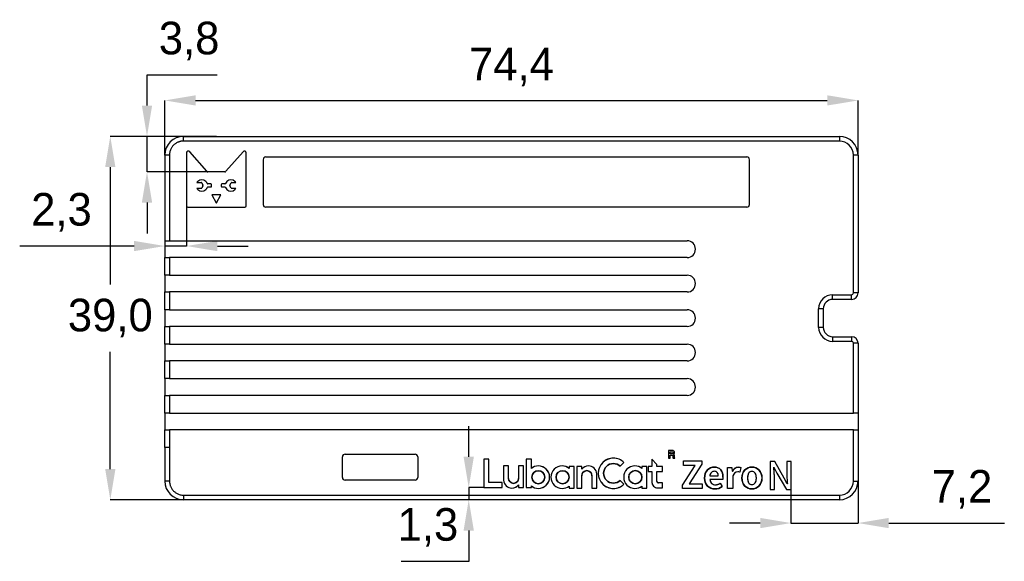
# Model space of a CAD drawing. Header units: millimetres. Extents: x 42 to 240, y 102 to 290.
# Tile 4 of 10: x 42 to 147, y 232 to 290. Entities that reach past the tile are written whole.
import ezdxf

# ---------------------------------------------------------------- set-up
doc = ezdxf.new("R2010")
doc.units = ezdxf.units.MM
doc.header["$PDSIZE"] = -1
doc.styles.get("Standard").update_dxf_attribs({"font": 'txt', "height": 3.5})
doc.dimstyles.new('ISO-25', dxfattribs={"dimtxt": 2.5, "dimasz": 2.5, "dimexe": 1.25, "dimexo": 0.625, "dimtad": 1, "dimtxsty": 'Standard', "dimcen": 2.5, "dimadec": 0, "dimazin": 0, "dimtfac": 1, "dimtmove": 0, "dimatfit": 3, "dimfxl": 1, "dimarcsym": 0})

# ---------------------------------------------------------------- blocks, each defined once
blk = doc.blocks.new('*D10')
at = {"color": 3, "lineweight": -2, "transparency": 16777216}
for p, q in [((57.12, 275.23), (57.12, 281.09)), ((60.42, 281.09), (128.21, 281.09)), ((131.52, 275.23), (131.52, 281.09))]:
    blk.add_line(p, q, dxfattribs=at)
at = {"color": 3, "transparency": 16777216}
for points in [[(60.42, 281.64), (60.42, 280.54), (57.12, 281.09)], [(128.21, 281.64), (128.21, 280.54), (131.52, 281.09)]]:
    blk.add_solid(points, dxfattribs=at)
at = {"layer": 'Defpoints', "color": 0, "transparency": 16777216}
for p in [(131.52, 281.09), (57.12, 275.23), (131.52, 275.23)]:
    blk.add_point(p, dxfattribs=at)
at = {"color": 3, "transparency": 16777216, "insert": (94.32, 284.68), "char_height": 3.5, "attachment_point": 5}
blk.add_mtext('74,4', dxfattribs=at)
blk = doc.blocks.new('*D11')
at = {"color": 3, "lineweight": -2, "transparency": 16777216}
for p, q in [((59.12, 277.23), (51.26, 277.23)), ((51.26, 273.93), (51.26, 261.35)), ((51.26, 241.53), (51.26, 254.1)), ((59.12, 238.23), (51.26, 238.23))]:
    blk.add_line(p, q, dxfattribs=at)
at = {"color": 3, "transparency": 16777216}
for points in [[(50.71, 273.93), (51.81, 273.93), (51.26, 277.23)], [(50.71, 241.53), (51.81, 241.53), (51.26, 238.23)]]:
    blk.add_solid(points, dxfattribs=at)
at = {"layer": 'Defpoints', "color": 0, "transparency": 16777216}
for p in [(59.12, 277.23), (51.26, 238.23), (59.12, 238.23)]:
    blk.add_point(p, dxfattribs=at)
at = {"color": 3, "transparency": 16777216, "insert": (51.26, 257.73), "char_height": 3.5, "attachment_point": 5}
blk.add_mtext('39,0', dxfattribs=at)
blk = doc.blocks.new('*D12')
at = {"color": 3, "lineweight": -2, "transparency": 16777216}
for p, q in [((89.73, 242.84), (89.73, 246.14)), ((91.36, 239.54), (89.73, 239.54)), ((89.73, 239.54), (89.73, 238.23)), ((91.36, 238.23), (89.73, 238.23)), ((89.73, 234.93), (89.73, 231.62)), ((89.73, 231.62), (82.49, 231.62))]:
    blk.add_line(p, q, dxfattribs=at)
at = {"color": 3, "transparency": 16777216}
for points in [[(89.18, 242.84), (90.28, 242.84), (89.73, 239.54)], [(89.18, 234.93), (90.28, 234.93), (89.73, 238.23)]]:
    blk.add_solid(points, dxfattribs=at)
at = {"layer": 'Defpoints', "color": 0, "transparency": 16777216}
for p in [(91.36, 239.54), (89.73, 238.23), (91.36, 238.23)]:
    blk.add_point(p, dxfattribs=at)
at = {"color": 3, "transparency": 16777216, "insert": (85.35, 235.26), "char_height": 3.5, "attachment_point": 5}
blk.add_mtext('1,3', dxfattribs=at)
blk = doc.blocks.new('*D13')
at = {"color": 3, "lineweight": -2, "transparency": 16777216}
for p, q in [((124.32, 242.32), (124.32, 235.73)), ((131.52, 242.32), (131.52, 235.73)), ((121.02, 235.73), (117.72, 235.73)), ((124.32, 235.73), (131.52, 235.73)), ((134.82, 235.73), (147.22, 235.73))]:
    blk.add_line(p, q, dxfattribs=at)
at = {"color": 3, "transparency": 16777216}
for points in [[(121.02, 236.28), (121.02, 235.18), (124.32, 235.73)], [(134.82, 236.28), (134.82, 235.18), (131.52, 235.73)]]:
    blk.add_solid(points, dxfattribs=at)
at = {"layer": 'Defpoints', "color": 0, "transparency": 16777216}
for p in [(124.32, 242.32), (131.52, 242.32), (131.52, 235.73)]:
    blk.add_point(p, dxfattribs=at)
at = {"color": 3, "transparency": 16777216, "insert": (142.67, 239.35), "char_height": 3.5, "attachment_point": 5}
blk.add_mtext('7,2', dxfattribs=at)
blk = doc.blocks.new('*D14')
at = {"color": 3, "lineweight": -2, "transparency": 16777216}
for p, q in [((55.2, 280.53), (55.2, 283.83)), ((55.2, 283.83), (62.72, 283.83)), ((62.65, 277.23), (55.2, 277.23)), ((55.2, 273.43), (55.2, 277.23)), ((62.65, 273.43), (55.2, 273.43)), ((55.2, 270.13), (55.2, 266.82))]:
    blk.add_line(p, q, dxfattribs=at)
at = {"color": 3, "transparency": 16777216}
for points in [[(54.65, 280.53), (55.75, 280.53), (55.2, 277.23)], [(54.65, 270.13), (55.75, 270.13), (55.2, 273.43)]]:
    blk.add_solid(points, dxfattribs=at)
at = {"layer": 'Defpoints', "color": 0, "transparency": 16777216}
for p in [(55.2, 277.23), (62.65, 277.23), (62.65, 273.43)]:
    blk.add_point(p, dxfattribs=at)
at = {"color": 3, "transparency": 16777216, "insert": (59.72, 287.46), "char_height": 3.5, "attachment_point": 5}
blk.add_mtext('3,8', dxfattribs=at)
blk = doc.blocks.new('*D15')
at = {"color": 3, "lineweight": -2, "transparency": 16777216}
for p, q in [((57.12, 273.84), (57.12, 265.46)), ((59.44, 273.84), (59.44, 265.46)), ((53.81, 265.46), (41.54, 265.46)), ((59.44, 265.46), (57.12, 265.46)), ((62.75, 265.46), (66.05, 265.46))]:
    blk.add_line(p, q, dxfattribs=at)
at = {"color": 3, "transparency": 16777216}
for points in [[(53.81, 266.01), (53.81, 264.91), (57.12, 265.46)], [(62.75, 266.01), (62.75, 264.91), (59.44, 265.46)]]:
    blk.add_solid(points, dxfattribs=at)
at = {"layer": 'Defpoints', "color": 0, "transparency": 16777216}
for p in [(57.12, 273.84), (59.44, 273.84), (57.12, 265.46)]:
    blk.add_point(p, dxfattribs=at)
at = {"color": 3, "transparency": 16777216, "insert": (46.02, 269.08), "char_height": 3.5, "attachment_point": 5}
blk.add_mtext('2,3', dxfattribs=at)

msp = doc.modelspace()

# ---------------------------------------------------------------- linework, layer by layer
at = {"color": 7, "linetype": 'Continuous', "lineweight": 25}
for p, q in [((59.1165, 277.2286), (129.5165, 277.2286)), ((59.1165, 276.7286), (59.1165, 277.2286)), ((129.5165, 277.2286), (129.5165, 276.7286)), ((129.5165, 276.7286), (59.1165, 276.7286)), ((57.1165, 275.2286), (57.1165, 266.0286)), ((57.6165, 275.2286), (57.1165, 275.2286)), ((57.6165, 275.2286), (57.6165, 266.0286)), ((59.4437, 275.4542), (59.4437, 269.7762)), ((61.6134, 273.4802), (59.7845, 275.5818)), ((65.5074, 275.5818), (63.6786, 273.4802)), ((65.8483, 269.7762), (65.8483, 275.4542)), ((67.9665, 275.0286), (119.5665, 275.0286)), ((131.0165, 260.4286), (131.0165, 275.2286)), ((131.5165, 275.2286), (131.0165, 275.2286)), ((131.5165, 275.2286), (131.5165, 260.4286)), ((67.6665, 274.7286), (67.6665, 269.9286)), ((119.8665, 269.9286), (119.8665, 274.7286)), ((63.5654, 273.4286), (61.7265, 273.4286)), ((60.5577, 272.2783), (61.0016, 272.2783)), ((61.0016, 271.6443), (60.5577, 271.6443)), ((61.0678, 272.2385), (61.1967, 271.9965)), ((61.1967, 271.926), (61.0678, 271.684)), ((62.0538, 272.1197), (61.7327, 272.1197)), ((61.7327, 271.8029), (62.0538, 271.8029)), ((62.1288, 271.8779), (62.1288, 272.0447)), ((63.1632, 272.0447), (63.1632, 271.8779)), ((63.5592, 272.1197), (63.2382, 272.1197)), ((63.2382, 271.8029), (63.5592, 271.8029)), ((64.0952, 271.9965), (64.2242, 272.2385)), ((64.2242, 271.684), (64.0952, 271.926)), ((64.2904, 272.2783), (64.7343, 272.2783)), ((64.7343, 271.6443), (64.2904, 271.6443)), ((62.163, 270.9409), (62.6395, 270.1155)), ((63.1225, 270.9521), (62.1694, 270.9521)), ((62.6525, 270.1155), (63.129, 270.9409)), ((59.5937, 269.6262), (65.6983, 269.6262)), ((119.5665, 269.6286), (67.9665, 269.6286)), ((57.1165, 266.0286), (57.6165, 266.0286)), ((57.1165, 266.0286), (57.1165, 264.2286)), ((57.6165, 266.0286), (113.1665, 266.0286)), ((57.1165, 262.3286), (57.1165, 264.2286)), ((57.1165, 264.2286), (57.6165, 264.2286)), ((57.6165, 264.2286), (57.6165, 262.3286)), ((113.1665, 264.2286), (57.6165, 264.2286)), ((57.6165, 262.3286), (57.1165, 262.3286)), ((57.1165, 262.3286), (57.1165, 260.5286)), ((57.6165, 262.3286), (113.1665, 262.3286)), ((57.1165, 258.6286), (57.1165, 260.5286)), ((57.1165, 260.5286), (57.6165, 260.5286)), ((57.6165, 260.5286), (57.6165, 258.6286)), ((113.1665, 260.5286), (57.6165, 260.5286)), ((128.7865, 260.2286), (130.8165, 260.2286)), ((128.7865, 259.7286), (128.7865, 260.2286)), ((130.8165, 259.7286), (130.8165, 260.2286)), ((131.5165, 260.4286), (131.0165, 260.4286)), ((130.8165, 259.7286), (128.7865, 259.7286)), ((57.6165, 258.6286), (57.1165, 258.6286)), ((57.1165, 258.6286), (57.1165, 256.8286)), ((57.6165, 258.6286), (113.1665, 258.6286)), ((127.2865, 256.7286), (127.2865, 258.7286)), ((127.7865, 258.7286), (127.2865, 258.7286)), ((127.7865, 258.7286), (127.7865, 256.7286)), ((57.1165, 254.9286), (57.1165, 256.8286)), ((57.1165, 256.8286), (57.6165, 256.8286)), ((57.6165, 256.8286), (57.6165, 254.9286)), ((113.1665, 256.8286), (57.6165, 256.8286)), ((127.7865, 256.7286), (127.2865, 256.7286)), ((57.6165, 254.9286), (57.1165, 254.9286)), ((57.1165, 254.9286), (57.1165, 253.1286)), ((57.6165, 254.9286), (113.1665, 254.9286)), ((128.7865, 255.7286), (128.7865, 255.2286)), ((128.7865, 255.7286), (130.8165, 255.7286)), ((130.8165, 255.2286), (128.7865, 255.2286)), ((130.8165, 255.7286), (130.8165, 255.2286)), ((131.0165, 247.5286), (131.0165, 255.0286)), ((131.5165, 255.0286), (131.0165, 255.0286)), ((131.5165, 255.0286), (131.5165, 247.5286)), ((57.1165, 251.2286), (57.1165, 253.1286)), ((57.1165, 253.1286), (57.6165, 253.1286)), ((57.6165, 253.1286), (57.6165, 251.2286)), ((113.1665, 253.1286), (57.6165, 253.1286)), ((57.6165, 251.2286), (57.1165, 251.2286)), ((57.1165, 251.2286), (57.1165, 249.4286)), ((57.6165, 251.2286), (113.1665, 251.2286)), ((57.1165, 247.5286), (57.1165, 249.4286)), ((57.1165, 249.4286), (57.6165, 249.4286)), ((57.6165, 249.4286), (57.6165, 247.5286)), ((113.1665, 249.4286), (57.6165, 249.4286)), ((57.6165, 247.5286), (57.1165, 247.5286)), ((57.1165, 247.5286), (57.1165, 245.7286)), ((57.6165, 247.5286), (131.0165, 247.5286)), ((131.5165, 247.5286), (131.0165, 247.5286)), ((131.5165, 247.5286), (131.5165, 245.7286)), ((57.1165, 243.8286), (57.1165, 245.7286)), ((57.1165, 245.7286), (57.6165, 245.7286)), ((57.6165, 245.7286), (57.6165, 243.8286)), ((131.0165, 245.7286), (57.6165, 245.7286)), ((131.0165, 240.2286), (131.0165, 245.7286)), ((131.0165, 245.7286), (131.5165, 245.7286)), ((131.5165, 245.7286), (131.5165, 240.2286)), ((57.1165, 243.8286), (57.1165, 240.2286)), ((57.6165, 243.8286), (57.1165, 243.8286)), ((57.6165, 243.8286), (57.6165, 240.2286)), ((76.4665, 243.1286), (83.9665, 243.1286)), ((76.1665, 240.6286), (76.1665, 242.8286)), ((84.2665, 242.8286), (84.2665, 240.6286)), ((91.9014, 242.5707), (91.3591, 242.5707)), ((91.3591, 242.5707), (91.3591, 239.5404)), ((91.9014, 240.0828), (91.9014, 242.5707)), ((96.4535, 242.5707), (95.9111, 242.5707)), ((95.9111, 242.5707), (95.9111, 239.5404)), ((96.4535, 241.5987), (96.4535, 242.5707)), ((105.9868, 241.8242), (106.394, 242.2314)), ((109.3729, 242.5707), (109.3703, 242.5707)), ((109.3703, 242.5707), (109.3703, 241.807)), ((109.9127, 242.031), (109.3729, 242.5707)), ((109.9127, 241.807), (109.9127, 242.031)), ((112.794, 242.4022), (114.7617, 242.4022)), ((112.794, 241.9113), (112.794, 242.4022)), ((114.7617, 242.0509), (113.3887, 239.9436)), ((114.7617, 242.4022), (114.7617, 242.0509)), ((122.5721, 242.3191), (122.0828, 242.3191)), ((122.0828, 242.3191), (122.0828, 239.3191)), ((123.5908, 240.5586), (122.5721, 242.3191)), ((124.3221, 242.3191), (123.8704, 242.3191)), ((123.8704, 242.3191), (123.8704, 240.9207)), ((124.3221, 239.3191), (124.3221, 242.3191)), ((94.0051, 241.8564), (93.4623, 241.8564)), ((93.4623, 241.8564), (93.4623, 240.3264)), ((94.0051, 240.5294), (94.0051, 241.8564)), ((95.6254, 241.8564), (95.0832, 241.8564)), ((95.0832, 241.8564), (95.0832, 240.5294)), ((95.6254, 239.5381), (95.6254, 241.8564)), ((101.0426, 241.807), (100.5002, 241.807)), ((100.5002, 241.807), (100.5002, 241.6013)), ((101.0426, 239.4887), (101.0426, 241.807)), ((101.3267, 241.807), (101.3267, 239.4887)), ((101.8689, 241.807), (101.3267, 241.807)), ((101.8689, 241.5045), (101.8689, 241.807)), ((103.4898, 239.4886), (103.4898, 241.0187)), ((108.857, 241.807), (108.3146, 241.807)), ((108.3146, 241.807), (108.3146, 241.6013)), ((108.857, 239.4887), (108.857, 241.807)), ((109.3703, 241.807), (108.9998, 241.807)), ((108.9998, 241.807), (108.9998, 241.2646)), ((108.9998, 241.2646), (109.3703, 241.2646)), ((109.3703, 241.2646), (109.3703, 240.1582)), ((110.5309, 241.807), (109.9127, 241.807)), ((109.9127, 240.2358), (109.9127, 241.2646)), ((109.9127, 241.2646), (110.5309, 241.2646)), ((110.5309, 241.2646), (110.5309, 241.807)), ((112.6623, 239.8039), (114.0393, 241.9113)), ((114.0393, 241.9113), (112.794, 241.9113)), ((117.4997, 241.6838), (117.9786, 241.6838)), ((117.4997, 239.4486), (117.4997, 241.6838)), ((117.9786, 241.6838), (118.0185, 241.2886)), ((118.0185, 241.2886), (118.0345, 241.2886)), ((118.9325, 241.6917), (118.8288, 241.1848)), ((122.4727, 241.7147), (122.4934, 241.7153)), ((122.4934, 241.7153), (122.8142, 241.0878)), ((122.8142, 241.0878), (123.8329, 239.3191)), ((57.6165, 240.2286), (57.1165, 240.2286)), ((83.9665, 240.3286), (76.4665, 240.3286)), ((93.3207, 240.0828), (91.9014, 240.0828)), ((93.3207, 239.5404), (93.3207, 240.0828)), ((101.8689, 239.4887), (101.8689, 240.8157)), ((102.947, 240.8157), (102.947, 239.4886)), ((106.394, 239.9041), (105.9868, 240.3114)), ((108.3146, 240.656), (108.3146, 240.6521)), ((110.5309, 240.0488), (110.0997, 240.0488)), ((110.5309, 239.5064), (110.5309, 240.0488)), ((113.3887, 239.9436), (114.7776, 239.9436)), ((114.7776, 239.9436), (114.7776, 239.4486)), ((115.6039, 240.7897), (116.5139, 240.7897)), ((116.9888, 240.4026), (115.6118, 240.4026)), ((116.7334, 239.9994), (116.9329, 239.6402)), ((118.0824, 240.7817), (118.0824, 239.4486)), ((122.5345, 239.3191), (122.5345, 240.7334)), ((123.9115, 239.9229), (123.5908, 240.5586)), ((123.9317, 239.9229), (123.9115, 239.9229)), ((131.0165, 240.2286), (131.5165, 240.2286)), ((91.3591, 239.5404), (93.3207, 239.5404)), ((95.0832, 239.8405), (95.0832, 239.5381)), ((95.0832, 239.5381), (95.6254, 239.5381)), ((95.9111, 239.5404), (96.4535, 239.5404)), ((96.4535, 239.5404), (96.4535, 239.7093)), ((100.5002, 239.7067), (100.5002, 239.4887)), ((100.5002, 239.4887), (101.0426, 239.4887)), ((101.3267, 239.4887), (101.8689, 239.4887)), ((102.947, 239.4886), (103.4898, 239.4886)), ((108.3146, 239.7067), (108.3146, 239.4887)), ((108.3146, 239.4887), (108.857, 239.4887)), ((110.0221, 239.5064), (110.5309, 239.5064)), ((112.6623, 239.4486), (112.6623, 239.8039)), ((114.7776, 239.4486), (112.6623, 239.4486)), ((118.0824, 239.4486), (117.4997, 239.4486)), ((122.0828, 239.3191), (122.5345, 239.3191)), ((123.8329, 239.3191), (124.3221, 239.3191)), ((59.1165, 238.7286), (129.5165, 238.7286)), ((59.1165, 238.7286), (59.1165, 238.2286)), ((129.5165, 238.2286), (59.1165, 238.2286)), ((129.5165, 238.7286), (129.5165, 238.2286))]:
    msp.add_line(p, q, dxfattribs=at)
at = {"color": 7, "linetype": 'Continuous'}
for p, q in [((111.5764, 243.5108), (111.1695, 243.5108)), ((111.1695, 243.5108), (111.1695, 242.7071)), ((111.3343, 243.3718), (111.5439, 243.3718)), ((111.3343, 243.1577), (111.3343, 243.3718)), ((111.5315, 243.1577), (111.3343, 243.1577)), ((91.9014, 242.5707), (91.3591, 242.5707)), ((91.3591, 242.5707), (91.3591, 239.5404)), ((91.9014, 240.0828), (91.9014, 242.5707)), ((96.4535, 242.5707), (95.9111, 242.5707)), ((95.9111, 242.5707), (95.9111, 239.5404)), ((96.4535, 241.5987), (96.4535, 242.5707)), ((105.9868, 241.8242), (106.394, 242.2314)), ((109.3729, 242.5707), (109.3703, 242.5707)), ((109.3703, 242.5707), (109.3703, 241.807)), ((109.9127, 242.031), (109.3729, 242.5707)), ((109.9127, 241.807), (109.9127, 242.031)), ((111.1695, 242.7071), (111.3343, 242.7071)), ((111.3343, 242.7071), (111.3343, 243.0221)), ((111.3343, 243.0221), (111.508, 243.0221)), ((111.6571, 242.7071), (111.8431, 242.7071)), ((111.8431, 242.7071), (111.8431, 242.7284)), ((112.794, 242.4022), (114.7617, 242.4022)), ((112.794, 241.9113), (112.794, 242.4022)), ((114.7617, 242.0509), (113.3887, 239.9436)), ((114.7617, 242.4022), (114.7617, 242.0509)), ((94.0051, 241.8564), (93.4623, 241.8564)), ((93.4623, 241.8564), (93.4623, 240.3264)), ((94.0051, 240.5294), (94.0051, 241.8564)), ((95.6254, 241.8564), (95.0832, 241.8564)), ((95.0832, 241.8564), (95.0832, 240.5294)), ((95.6254, 239.5381), (95.6254, 241.8564)), ((101.0426, 241.807), (100.5002, 241.807)), ((100.5002, 241.807), (100.5002, 241.6013)), ((101.0426, 239.4887), (101.0426, 241.807)), ((101.8689, 241.807), (101.3267, 241.807)), ((101.3267, 241.807), (101.3267, 239.4887)), ((101.8689, 241.5045), (101.8689, 241.807)), ((103.4898, 239.4886), (103.4898, 241.0187)), ((108.857, 241.807), (108.3146, 241.807)), ((108.3146, 241.807), (108.3146, 241.6013)), ((108.857, 239.4887), (108.857, 241.807)), ((109.3703, 241.807), (108.9998, 241.807)), ((108.9998, 241.807), (108.9998, 241.2646)), ((108.9998, 241.2646), (109.3703, 241.2646)), ((109.3703, 241.2646), (109.3703, 240.1582)), ((110.5309, 241.807), (109.9127, 241.807)), ((109.9127, 240.2358), (109.9127, 241.2646)), ((109.9127, 241.2646), (110.5309, 241.2646)), ((110.5309, 241.2646), (110.5309, 241.807)), ((112.6623, 239.8039), (114.0393, 241.9113)), ((114.0393, 241.9113), (112.794, 241.9113)), ((117.4997, 241.6838), (117.9786, 241.6838)), ((117.4997, 239.4486), (117.4997, 241.6838)), ((117.9786, 241.6838), (118.0185, 241.2886)), ((118.0185, 241.2886), (118.0345, 241.2886)), ((118.9325, 241.6917), (118.8288, 241.1848)), ((93.3207, 240.0828), (91.9014, 240.0828)), ((93.3207, 239.5404), (93.3207, 240.0828)), ((101.8689, 239.4887), (101.8689, 240.8157)), ((102.947, 240.8157), (102.947, 239.4886)), ((106.394, 239.9041), (105.9868, 240.3114)), ((108.3146, 240.656), (108.3146, 240.6521)), ((110.5309, 240.0488), (110.0997, 240.0488)), ((110.5309, 239.5064), (110.5309, 240.0488)), ((113.3887, 239.9436), (114.7776, 239.9436)), ((114.7776, 239.9436), (114.7776, 239.4486)), ((115.6039, 240.7897), (116.5139, 240.7897)), ((116.9888, 240.4026), (115.6118, 240.4026)), ((116.7334, 239.9994), (116.9329, 239.6402)), ((118.0824, 240.7817), (118.0824, 239.4486)), ((91.3591, 239.5404), (91.5291, 239.5404)), ((91.5291, 239.5404), (91.9014, 239.5404)), ((91.9014, 239.5404), (93.3207, 239.5404)), ((95.0832, 239.8405), (95.0832, 239.5381)), ((95.0832, 239.5381), (95.6254, 239.5381)), ((95.9111, 239.5404), (96.4535, 239.5404)), ((96.4535, 239.5404), (96.4535, 239.7093)), ((100.5002, 239.7067), (100.5002, 239.4887)), ((100.5002, 239.4887), (101.0426, 239.4887)), ((101.3267, 239.4887), (101.8689, 239.4887)), ((102.947, 239.4886), (103.4898, 239.4886)), ((108.3146, 239.7067), (108.3146, 239.4887)), ((108.3146, 239.4887), (108.857, 239.4887)), ((110.0221, 239.5064), (110.5309, 239.5064)), ((112.6623, 239.4486), (112.6623, 239.8039)), ((114.7776, 239.4486), (112.6623, 239.4486)), ((118.0824, 239.4486), (117.4997, 239.4486))]:
    msp.add_line(p, q, dxfattribs=at)
at = {"color": 7, "linetype": 'Continuous', "flags": 128}
for points in [[(111.6302, 243.1828), (111.5838, 243.1626), (111.5315, 243.1577)], [(111.5439, 243.3718), (111.6067, 243.3603), (111.6403, 243.335)], [(111.7501, 243.4582), (111.6641, 243.5006), (111.5764, 243.5108)], [(111.6615, 243.267), (111.6517, 243.2114), (111.6302, 243.1828)], [(111.6403, 243.335), (111.6574, 243.3005), (111.6616, 243.267)], [(111.7053, 243.0927), (111.7626, 243.1252), (111.7966, 243.1648)], [(111.7815, 243.0367), (111.7482, 243.0691), (111.7053, 243.0927)], [(111.8297, 243.2839), (111.8047, 243.3925), (111.7501, 243.4582)], [(111.7966, 243.1648), (111.8233, 243.2278), (111.8297, 243.2839)], [(111.508, 243.0221), (111.5871, 243.0112), (111.6212, 242.9873)], [(111.6212, 242.9873), (111.6357, 242.9377), (111.6391, 242.8696)], [(111.6391, 242.8696), (111.6405, 242.8085), (111.6436, 242.7733)], [(111.8073, 242.8887), (111.7992, 242.987), (111.7815, 243.0367)], [(111.8123, 242.7654), (111.8082, 242.8179), (111.8073, 242.8887)], [(111.8431, 242.7284), (111.8208, 242.7444), (111.8123, 242.7654)], [(103.4898, 241.0187), (103.4897, 241.0216), (103.4892, 241.0238)], [(118.8288, 241.1848), (118.7011, 241.2138), (118.5973, 241.2208)], [(118.6691, 241.7396), (118.8245, 241.7246), (118.9325, 241.6917)], [(93.4623, 240.3264), (93.4624, 240.3235), (93.4629, 240.3212)], [(116.2305, 239.8438), (116.2645, 239.8445), (116.2984, 239.8466), (116.3323, 239.85), (116.3661, 239.8549), (116.3999, 239.8611), (116.4335, 239.8687), (116.4671, 239.8777), (116.5006, 239.8881), (116.5341, 239.8998), (116.5675, 239.913), (116.6008, 239.9275), (116.6341, 239.9434), (116.6672, 239.9607), (116.7003, 239.9794), (116.7334, 239.9994)], [(117.0168, 240.67), (117.008, 240.4995), (116.9888, 240.4026)]]:
    msp.add_lwpolyline(points, dxfattribs=at)
at = {"color": 7, "linetype": 'Continuous', "lineweight": 25}
for centre, radius, start, end in [((59.1165, 275.2286), 2, 90, 180), ((129.5165, 275.2286), 2, 0, 90), ((129.5165, 275.2286), 1.5, 0, 90), ((67.9665, 274.7286), 0.3, 90, 180), ((119.5665, 274.7286), 0.3, 0, 90), ((61.7265, 273.5786), 0.15, 221.030318, 270), ((63.5654, 273.5786), 0.15, 270, 318.969677), ((61.0848, 271.9606), 0.6155, 135.003647, 148.921545), ((61.0843, 271.9616), 0.6148, 211.071493, 225.003323), ((61.0016, 272.2033), 0.075, 28.049547, 90), ((61.0016, 271.7193), 0.075, 270, 331.951756), ((61.1305, 271.9613), 0.075, 331.951756, 28.049547), ((61.7327, 272.1947), 0.075, 199.73048, 270), ((61.7327, 271.7279), 0.075, 90, 160.272373), ((62.0538, 272.0447), 0.075, 0, 90), ((62.0538, 271.8779), 0.075, 270, 0), ((63.2382, 272.0447), 0.075, 90, 180), ((63.2382, 271.8779), 0.075, 180, 270), ((63.5592, 272.1947), 0.075, 270, 340.26952), ((63.5592, 271.7279), 0.075, 19.727627, 90), ((64.1614, 271.9613), 0.075, 151.950702, 208.047995), ((64.2904, 272.2033), 0.075, 90, 151.950702), ((64.2904, 271.7193), 0.075, 208.047995, 270), ((64.2066, 271.96), 0.6163, 31.092577, 44.993041), ((64.2065, 271.9626), 0.6164, 315.007986, 328.906387), ((62.1694, 270.9446), 0.0075, 90, 209.999988), ((63.1225, 270.9446), 0.0075, 329.999922, 90), ((59.5937, 269.7762), 0.15, 180, 270), ((62.646, 270.1192), 0.0075, 209.999988, 329.999922), ((65.6983, 269.7762), 0.15, 270, 360), ((67.9665, 269.9286), 0.3, 180, 270), ((119.5665, 269.9286), 0.3, 270, 0), ((113.1665, 265.1286), 0.9, 270, 90), ((113.1665, 261.4286), 0.9, 270, 90), ((128.7865, 258.7286), 1.5, 90, 180), ((130.8165, 260.4286), 0.2, 270, 0), ((130.8165, 260.4286), 0.7, 270, 0), ((128.7865, 258.7286), 1, 90, 180), ((113.1665, 257.7286), 0.9, 270, 90), ((128.7865, 256.7286), 1.5, 180, 270), ((128.7865, 256.7286), 1, 180, 270), ((113.1665, 254.0286), 0.9, 270, 90), ((130.8165, 255.0286), 0.7, 0, 90), ((130.8165, 255.0286), 0.2, 0, 90), ((113.1665, 250.3286), 0.9, 270, 90), ((76.4665, 242.8286), 0.3, 90, 180), ((83.9665, 242.8286), 0.3, 0, 90), ((59.1165, 240.2286), 2, 180, 270), ((76.4665, 240.6286), 0.3, 180, 270), ((83.9665, 240.6286), 0.3, 270, 0), ((129.5165, 240.2286), 1.5, 270, 0), ((129.5165, 240.2286), 2, 270, 0)]:
    msp.add_arc(centre, radius, start, end, dxfattribs=at)
at = {"color": 7, "linetype": 'Continuous'}
for centre, radius, start, end in [((105.2577, 241.0689), 1.625, 89.962355, 180.038421), ((105.259, 241.0675), 1.0514, 90.012976, 179.987354), ((105.2601, 241.0725), 1.6214, 45.62466, 90.048397), ((105.2583, 241.0712), 1.0477, 45.945319, 89.975034), ((112.1268, 242.837), 0.4874, 187.518637, 195.458953), ((97.2005, 240.6588), 1.2005, 89.942798, 128.47923), ((97.2004, 240.654), 0.6969, 90.001506, 269.998423), ((97.2004, 240.654), 0.6969, 270.001425, 89.998646), ((97.2024, 240.6547), 1.2047, 359.967292, 90.032558), ((99.7547, 240.6546), 1.2047, 89.967726, 180.032441), ((99.8033, 240.654), 0.6969, 90.001425, 269.998532), ((99.7566, 240.659), 1.2004, 51.722982, 90.059127), ((99.8033, 240.654), 0.6969, 270.001506, 89.998537), ((102.5851, 240.9517), 0.9047, 89.98322, 142.333678), ((102.4079, 240.8161), 0.539, 89.959442, 180.038318), ((102.4082, 240.8162), 0.5388, 359.942529, 89.996382), ((102.5857, 240.9499), 0.9065, 4.68043, 90.022696), ((105.2577, 241.0667), 1.625, 179.962038, 270.038054), ((105.259, 241.068), 1.0514, 180.012646, 269.98704), ((107.569, 240.6548), 1.2046, 89.966102, 180.034532), ((107.6102, 240.6544), 0.7035, 89.96246, 180.033563), ((107.571, 240.6588), 1.2005, 51.727818, 90.058692), ((107.6111, 240.6545), 0.7035, 0.123225, 90.036849), ((116.2499, 240.6047), 1.2096, 137.340298, 182.012087), ((116.0776, 240.7663), 0.9734, 89.694612, 137.463946), ((116.2074, 240.7359), 0.606, 135.467029, 174.906841), ((116.0841, 240.8379), 0.4467, 89.148215, 133.702953), ((116.1247, 240.8803), 0.8604, 40.260255, 92.791696), ((116.1001, 240.8643), 0.4204, 349.783471, 91.265026), ((115.8272, 240.7238), 1.1908, 357.410616, 36.753812), ((118.7186, 240.998), 0.7433, 93.816537, 156.984331), ((118.6439, 240.6447), 0.578, 94.625599, 166.285122), ((120.3259, 240.5662), 1.2829, 137.53477, 222.464822), ((120.1259, 240.695), 1.0492, 44.651692, 135.348308), ((120.6706, 240.5642), 1.0284, 150.596058, 209.405235), ((120.1259, 240.8475), 0.4153, 32.251143, 147.748857), ((119.5808, 240.5642), 1.0287, 330.607255, 29.392252), ((119.9253, 240.5662), 1.2833, 317.55286, 42.447774), ((94.3664, 240.3952), 0.9065, 184.680595, 270.022652), ((94.5439, 240.5288), 0.5388, 179.943345, 269.995372), ((94.5443, 240.529), 0.539, 269.959722, 0.040347), ((97.2025, 240.6533), 1.2047, 269.96503, 0.031545), ((99.7546, 240.6533), 1.2047, 179.968892, 270.034549), ((105.2586, 241.0635), 1.0469, 270.007301, 314.073211), ((105.26, 241.0633), 1.6217, 269.955523, 314.371118), ((107.5691, 240.6533), 1.2047, 179.965365, 270.031985), ((107.6102, 240.6536), 0.7035, 179.962387, 270.037497), ((107.6111, 240.6535), 0.7034, 269.963055, 359.881147), ((110.0216, 240.1578), 0.6514, 179.962967, 270.043195), ((110.0996, 240.2357), 0.1869, 179.968645, 270.030522), ((116.2078, 240.5118), 1.1678, 177.525206, 223.760821), ((116.1954, 240.4268), 0.5841, 182.379342, 273.442838), ((120.1259, 240.2887), 0.4195, 213.151157, 326.848843), ((94.3671, 240.3934), 0.9047, 269.984185, 322.334455), ((97.2005, 240.6492), 1.2005, 231.522617, 270.059303), ((99.7566, 240.6492), 1.2006, 269.942716, 308.270923), ((107.5709, 240.6492), 1.2006, 269.943881, 308.27335), ((116.1156, 240.4528), 1.0606, 224.903432, 271.894991), ((116.1526, 240.7469), 1.3542, 269.918973, 305.18862), ((120.1259, 240.4404), 1.0512, 224.766047, 315.233953)]:
    msp.add_arc(centre, radius, start, end, dxfattribs=at)
at = {"color": 7, "linetype": 'Continuous', "lineweight": 25}
for points, knots in [([(59.1165, 276.7286), (59.0786, 276.7278), (59.0032, 276.7262), (58.8909, 276.7131), (58.7801, 276.6921), (58.6709, 276.6625), (58.5036, 276.6033), (58.2869, 276.4917), (58.0488, 276.2966), (57.8536, 276.0584), (57.7303, 275.8194), (57.6598, 275.6028), (57.6232, 275.4172), (57.6188, 275.2917), (57.6165, 275.2286)], [0, 0, 0, 0, 0.04827744, 0.09615912, 0.14392008, 0.19183742, 0.24018556, 0.37000302, 0.50004808, 0.62986564, 0.75991081, 0.84010542, 0.91970701, 1, 1, 1, 1]), ([(97.2004, 239.9571), (96.8155, 239.9571), (96.5035, 240.2691), (96.5035, 240.654), (96.5035, 241.0389), (96.8155, 241.3509), (97.2004, 241.3509)], [0, 0, 0, 0, 1, 1, 1, 2, 2, 2, 2]), ([(97.2004, 241.3509), (97.5853, 241.3509), (97.8973, 241.0389), (97.8973, 240.654), (97.8973, 240.2691), (97.5853, 239.9571), (97.2004, 239.9571)], [2, 2, 2, 2, 3, 3, 3, 4, 4, 4, 4]), ([(99.8033, 239.9571), (99.4184, 239.9571), (99.1064, 240.2691), (99.1064, 240.654), (99.1064, 241.0389), (99.4184, 241.3509), (99.8033, 241.3509)], [0, 0, 0, 0, 1, 1, 1, 2, 2, 2, 2]), ([(99.8033, 241.3509), (100.1882, 241.3509), (100.5002, 241.0389), (100.5002, 240.654), (100.5002, 240.2691), (100.1882, 239.9571), (99.8033, 239.9571)], [2, 2, 2, 2, 3, 3, 3, 4, 4, 4, 4]), ([(119.3795, 239.7001), (119.1613, 239.9209), (119.0523, 240.2083), (119.0523, 240.5622), (119.0523, 240.9214), (119.1613, 241.2114), (119.3795, 241.4323)], [0, 0, 0, 0, 1, 1, 1, 2, 2, 2, 2]), ([(119.3795, 241.4323), (119.5817, 241.6372), (119.8306, 241.7396), (120.4213, 241.7396), (120.6701, 241.6372), (120.8723, 241.4323)], [2, 2, 2, 2, 3, 3, 4, 4, 4, 4]), ([(119.7747, 241.0691), (119.6922, 240.9467), (119.651, 240.7777), (119.651, 240.5622), (119.651, 240.3493), (119.6922, 240.1817), (119.7747, 240.0593)], [4, 4, 4, 4, 5, 5, 5, 6, 6, 6, 6]), ([(120.4771, 241.0691), (120.392, 241.1968), (120.2749, 241.2607), (120.1259, 241.2607), (119.9769, 241.2607), (119.8598, 241.1968), (119.7747, 241.0691)], [2, 2, 2, 2, 3, 3, 3, 4, 4, 4, 4]), ([(120.4771, 240.0593), (120.5596, 240.1817), (120.6009, 240.3493), (120.6009, 240.5622), (120.6009, 240.7777), (120.5596, 240.9467), (120.4771, 241.0691)], [0, 0, 0, 0, 1, 1, 1, 2, 2, 2, 2]), ([(120.8723, 241.4323), (121.0904, 241.2114), (121.1996, 240.9214), (121.1996, 240.5622), (121.1996, 240.2083), (121.0904, 239.9209), (120.8723, 239.7001)], [4, 4, 4, 4, 5, 5, 5, 6, 6, 6, 6]), ([(122.5345, 240.7334), (122.533, 240.8159), (122.53, 240.9817), (122.5131, 241.2295), (122.4933, 241.474), (122.4795, 241.6354), (122.4727, 241.7147)], [0, 0, 0, 0, 0.25155451, 0.50584156, 0.75741294, 1, 1, 1, 1]), ([(57.6165, 240.2286), (57.6173, 240.1907), (57.6189, 240.1153), (57.6321, 240.003), (57.6531, 239.8922), (57.6827, 239.783), (57.7418, 239.6157), (57.8535, 239.399), (58.0486, 239.1609), (58.2868, 238.9657), (58.5258, 238.8424), (58.7424, 238.772), (58.928, 238.7353), (59.0535, 238.7309), (59.1165, 238.7286)], [0, 0, 0, 0, 0.04827744, 0.09615912, 0.14392008, 0.19183742, 0.24018556, 0.37000302, 0.50004808, 0.62986564, 0.75991081, 0.84010542, 0.91970701, 1, 1, 1, 1]), ([(119.7747, 240.0593), (119.8598, 239.9342), (119.9769, 239.8717), (120.1259, 239.8717), (120.2749, 239.8717), (120.392, 239.9342), (120.4771, 240.0593)], [6, 6, 6, 6, 7, 7, 7, 8, 8, 8, 8]), ([(123.8704, 240.9207), (123.8717, 240.8372), (123.8743, 240.6687), (123.8913, 240.4164), (123.9109, 240.1673), (123.9248, 240.0031), (123.9317, 239.9229)], [0, 0, 0, 0, 0.25026147, 0.50569509, 0.75845132, 1, 1, 1, 1]), ([(120.8723, 239.7001), (120.6674, 239.4952), (120.4186, 239.3928), (120.1259, 239.3928), (119.8332, 239.3928), (119.5844, 239.4952), (119.3795, 239.7001)], [6, 6, 6, 6, 7, 7, 7, 8, 8, 8, 8])]:
    msp.add_open_spline(points, degree=3, knots=knots, dxfattribs=at)
for points in [[(59.7845, 275.5818), (59.6666, 275.7173), (59.4437, 275.6339), (59.4437, 275.4542)], [(65.8483, 275.4542), (65.8483, 275.6339), (65.6254, 275.7173), (65.5074, 275.5818)], [(61.5185, 272.3957), (61.2786, 272.6357), (60.8896, 272.6357), (60.6496, 272.3957)], [(61.6622, 272.1694), (61.6325, 272.252), (61.5847, 272.3296), (61.5185, 272.3957)], [(61.5185, 271.5268), (61.5847, 271.593), (61.6325, 271.6705), (61.6622, 271.7532)], [(63.7734, 272.3957), (63.7073, 272.3296), (63.6594, 272.252), (63.6298, 272.1694)], [(63.6298, 271.7532), (63.6594, 271.6705), (63.7073, 271.593), (63.7734, 271.5268)], [(64.6424, 272.3957), (64.4024, 272.6357), (64.0134, 272.6357), (63.7734, 272.3957)], [(60.6496, 271.5268), (60.8896, 271.2869), (61.2786, 271.2869), (61.5185, 271.5268)], [(63.7734, 271.5268), (64.0134, 271.2869), (64.4024, 271.2869), (64.6424, 271.5268)], [(105.2587, 242.6939), (104.3606, 242.6939), (103.6326, 241.9658), (103.6326, 241.0678)], [(104.2076, 241.0678), (104.2076, 241.6473), (104.6791, 242.1189), (105.2587, 242.1189)], [(106.394, 242.2314), (106.101, 242.5174), (105.7006, 242.6939), (105.2587, 242.6939)], [(105.2587, 242.1189), (105.5413, 242.1189), (105.7977, 242.0063), (105.9868, 241.8242)], [(97.2017, 241.8594), (96.919, 241.8594), (96.6591, 241.7617), (96.4535, 241.5987)], [(98.4071, 240.654), (98.4071, 241.3197), (97.8675, 241.8594), (97.2017, 241.8594)], [(99.7554, 241.8594), (99.0897, 241.8594), (98.55, 241.3197), (98.55, 240.654)], [(100.5002, 241.6013), (100.2951, 241.7628), (100.0366, 241.8594), (99.7554, 241.8594)], [(102.5853, 241.8564), (102.2938, 241.8564), (102.0345, 241.7184), (101.8689, 241.5045)], [(101.8689, 240.8157), (101.8689, 241.1135), (102.1104, 241.355), (102.4082, 241.355)], [(102.4082, 241.355), (102.7055, 241.355), (102.947, 241.1135), (102.947, 240.8157)], [(103.4892, 241.0238), (103.4513, 241.4896), (103.0614, 241.8564), (102.5853, 241.8564)], [(103.4898, 241.0187), (103.4898, 241.0204), (103.4898, 241.0221), (103.4892, 241.0238)], [(103.6326, 241.0678), (103.6326, 240.1697), (104.3606, 239.4417), (105.2587, 239.4417)], [(105.2587, 240.0166), (104.6791, 240.0166), (104.2076, 240.4882), (104.2076, 241.0678)], [(107.5697, 241.8594), (106.904, 241.8594), (106.3644, 241.3198), (106.3644, 240.654)], [(106.9067, 240.654), (106.9067, 241.0428), (107.2219, 241.3579), (107.6107, 241.3579)], [(108.3146, 241.6013), (108.1095, 241.7628), (107.851, 241.8594), (107.5697, 241.8594)], [(107.6107, 241.3579), (107.9988, 241.3579), (108.3135, 241.0438), (108.3146, 240.656)], [(115.0411, 240.5622), (115.0411, 240.9108), (115.1475, 241.1981), (115.3604, 241.4243)], [(115.3604, 241.4243), (115.5626, 241.6345), (115.8034, 241.7396), (116.0828, 241.7396)], [(115.7755, 241.1609), (115.6823, 241.0704), (115.6251, 240.9467), (115.6039, 240.7897)], [(116.0908, 241.2846), (115.9684, 241.2846), (115.8633, 241.2433), (115.7755, 241.1609)], [(116.0828, 241.7396), (116.3808, 241.7396), (116.6136, 241.6385), (116.7813, 241.4363)], [(116.5139, 240.7897), (116.5139, 241.1196), (116.3728, 241.2846), (116.0908, 241.2846)], [(116.7813, 241.4363), (116.9383, 241.2447), (117.0168, 240.9893), (117.0168, 240.67)], [(118.0345, 241.2886), (118.2022, 241.5893), (118.4137, 241.7396), (118.6691, 241.7396)], [(118.5973, 241.2208), (118.3684, 241.2208), (118.1968, 241.0744), (118.0824, 240.7817)], [(118.8288, 241.1848), (118.7542, 241.2088), (118.6771, 241.2208), (118.5973, 241.2208)], [(118.6691, 241.7396), (118.7675, 241.7396), (118.8553, 241.7237), (118.9325, 241.6917)], [(93.4623, 240.3264), (93.4623, 240.3247), (93.4623, 240.3229), (93.4629, 240.3212)], [(93.4629, 240.3212), (93.5009, 239.8555), (93.8907, 239.4886), (94.3668, 239.4886)], [(94.5439, 239.99), (94.2466, 239.99), (94.0051, 240.2315), (94.0051, 240.5294)], [(95.0832, 240.5294), (95.0832, 240.2315), (94.8417, 239.99), (94.5439, 239.99)], [(97.2017, 239.4486), (97.8675, 239.4486), (98.4071, 239.9883), (98.4071, 240.654)], [(98.55, 240.654), (98.55, 239.9883), (99.0897, 239.4486), (99.7554, 239.4486)], [(105.9868, 240.3114), (105.7977, 240.1293), (105.5413, 240.0166), (105.2587, 240.0166)], [(105.2587, 239.4417), (105.7006, 239.4417), (106.101, 239.6181), (106.394, 239.9041)], [(106.3644, 240.654), (106.3644, 239.9883), (106.904, 239.4486), (107.5697, 239.4486)], [(107.6107, 239.9501), (107.2219, 239.9501), (106.9067, 240.2652), (106.9067, 240.654)], [(108.3146, 240.6521), (108.3135, 240.2642), (107.9988, 239.9501), (107.6107, 239.9501)], [(109.3703, 240.1582), (109.3703, 239.7982), (109.6621, 239.5064), (110.0221, 239.5064)], [(110.0997, 240.0488), (109.9964, 240.0488), (109.9127, 240.1325), (109.9127, 240.2358)], [(115.3644, 239.7041), (115.1488, 239.9169), (115.0411, 240.203), (115.0411, 240.5622)], [(115.6118, 240.4026), (115.6597, 240.03), (115.8659, 239.8438), (116.2305, 239.8438)], [(116.2305, 239.8438), (116.4007, 239.8438), (116.5684, 239.8957), (116.7334, 239.9994)], [(117.0168, 240.67), (117.0168, 240.5529), (117.0074, 240.4637), (116.9888, 240.4026)], [(94.3668, 239.4886), (94.6583, 239.4886), (94.9176, 239.6266), (95.0832, 239.8405)], [(96.4535, 239.7093), (96.6591, 239.5463), (96.919, 239.4486), (97.2017, 239.4486)], [(99.7554, 239.4486), (100.0366, 239.4486), (100.2951, 239.5452), (100.5002, 239.7067)], [(107.5697, 239.4486), (107.851, 239.4486), (108.1095, 239.5452), (108.3146, 239.7067)], [(116.1507, 239.3928), (115.8314, 239.3928), (115.5692, 239.4965), (115.3644, 239.7041)], [(116.9329, 239.6402), (116.6935, 239.4752), (116.4327, 239.3928), (116.1507, 239.3928)]]:
    msp.add_open_spline(points, degree=3, dxfattribs=at)

# ---------------------------------------------------------------- dimensions: what is measured, and where the dimension line sits
for p1, p2, distance, picture, middle in [((62.646, 273.4286), (62.646, 277.2286), 7.4497, '*D14', (59.7186, 287.4569)), ((57.1165, 275.2286), (131.5165, 275.2286), 5.8588, '*D10', (94.3165, 284.6823)), ((59.1165, 277.2286), (59.1165, 238.2286), -7.8581, '*D11', (51.2585, 257.7286)), ((59.4437, 273.8409), (57.1165, 273.8409), 8.381, '*D15', (46.024, 269.0841)), ((91.3591, 239.5404), (91.3591, 238.2286), -1.6258, '*D12', (85.3498, 235.2579)), ((124.3221, 242.3191), (131.5165, 242.3191), -6.5888, '*D13', (142.6678, 239.3544))]:
    dim = msp.add_aligned_dim(p1=p1, p2=p2, distance=distance, dimstyle='ISO-25', override={"dimtxt": 3.5, "dimasz": 3.302, "dimexe": 0, "dimexo": 0, "dimgap": 1.524, "dimtih": 1, "dimtoh": 1, "dimdec": 1, "dimzin": 1, "dimclrd": 3, "dimclre": 3, "dimclrt": 3, "dimadec": 3, "dimtdec": 1, "dimtfillclr": 3, "dimtzin": 1})
    dim.commit()
    dim.dimension.update_dxf_attribs({"geometry": picture, "text_midpoint": middle})

doc.saveas('drawing.dxf')
